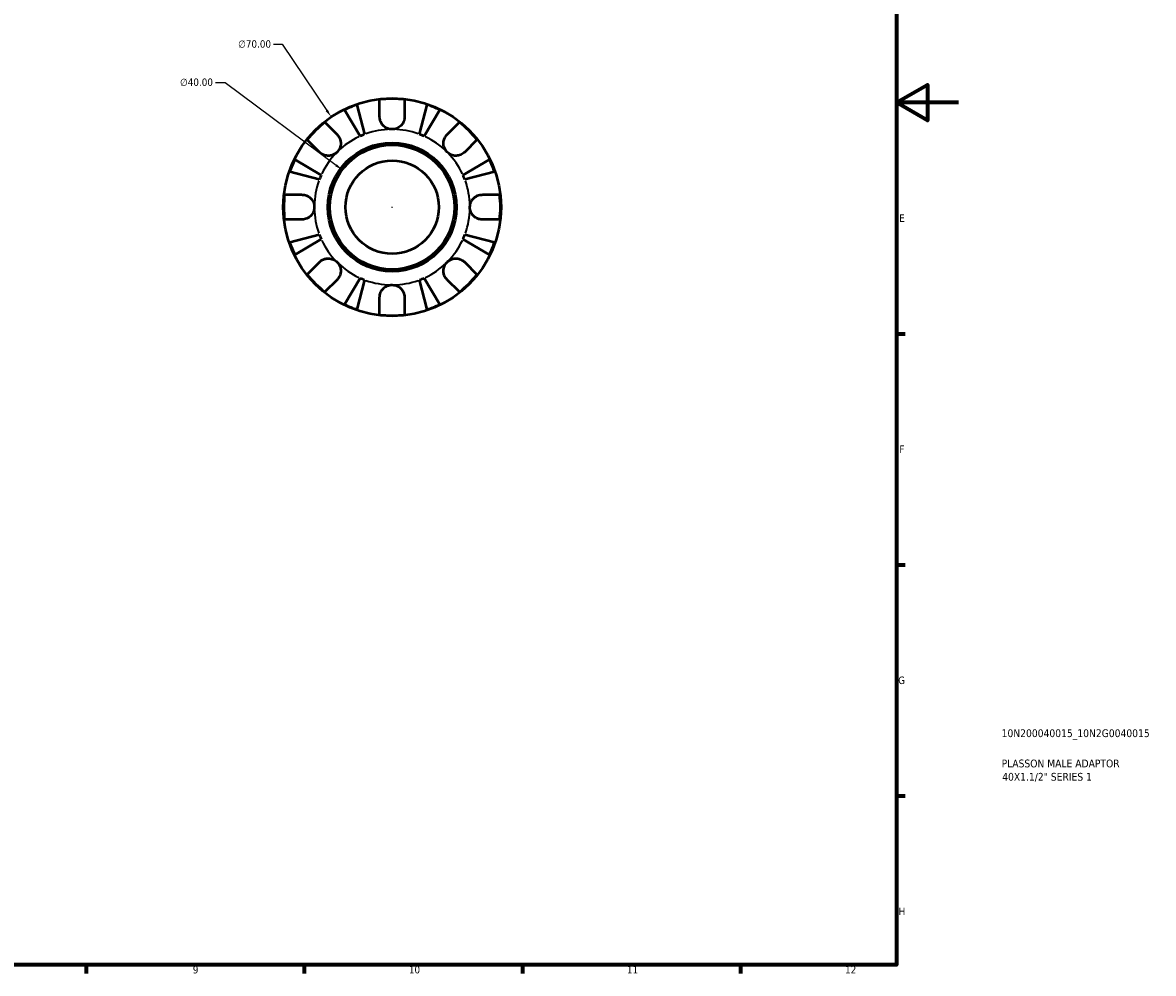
# Model space of a CAD drawing. Header units: millimetres. Extents: x -71 to 904, y -35 to 594.
# Tile 4 of 5: x 540 to 904, y 17 to 323. Entities that reach past the tile are written whole.
import ezdxf

# ---------------------------------------------------------------- set-up
doc = ezdxf.new("R2010")
doc.units = ezdxf.units.MM
for name, color, linetype, lineweight in [('Border (ANSI)', 7, 'Continuous', 70), ('Dimension (ANSI)', 7, 'Continuous', 25), ('Title (ISO)', 7, 'Continuous', 50), ('Visible (ANSI)', 7, 'Continuous', 50), ('Visible Narrow (ANSI)', 7, 'Continuous', 35)]:
    doc.layers.add(name, color=color, linetype=linetype, lineweight=lineweight)
doc.styles.add('Note Text (ANSI)', font='tahoma.ttf')
doc.styles.add('Note Text (ISO)', font='tahoma.ttf')
doc.dimstyles.new('Default - mm (ANSI)', dxfattribs={"dimtxt": 2.4, "dimasz": 2.5, "dimexe": 3.175, "dimexo": 1.6002, "dimgap": 0.8, "dimtad": 0, "dimtoh": 1, "dimrnd": 1e-08, "dimzin": 4, "dimdsep": 46, "dimtxsty": 'Note Text (ANSI)', "dimcen": 0.09, "dimdle": 10, "dimclrd": 256, "dimclre": 256, "dimclrt": 5, "dimadec": 1, "dimazin": 1, "dimtfac": 1.27, "dimtofl": 0, "dimtmove": 0, "dimatfit": 3, "dimfxl": 1, "dimtolj": 1, "dimtzin": 4, "dimlwd": -1, "dimlwe": -1, "dimarcsym": 0})

# ---------------------------------------------------------------- blocks, each defined once
blk = doc.blocks.new('Borders Default Border')
at = {"layer": 'Border (ANSI)'}
for p, q in [((821, 222.75), (823.8, 222.75)), ((821, 148.5), (823.8, 148.5)), ((821, 74.25), (823.8, 74.25)), ((560.67, 20), (560.67, 17.2)), ((630.75, 20), (630.75, 17.2)), ((700.83, 20), (700.83, 17.2)), ((770.92, 20), (770.92, 17.2))]:
    blk.add_line(p, q, dxfattribs=at)
at = {"layer": 'Border (ANSI)', "flags": 128}
for points in [[(20, 20), (20, 574), (821, 574), (821, 20), (20, 20)], [(841, 297), (821, 297), (831, 302.77), (831, 291.23), (821, 297)]]:
    blk.add_lwpolyline(points, dxfattribs=at)
at = {"layer": 'Border (ANSI)', "color": 5, "true_color": 0x0000ff, "char_height": 2.4, "attachment_point": 7, "style": 'Note Text (ANSI)'}
for s, insert in [('E', (821.91, 258.68)), ('F', (821.98, 184.43)), ('G', (821.6, 110.13)), ('H', (821.73, 35.93)), ('9', (594.92, 17.15)), ('10', (664.35, 17.15)), ('11', (734.43, 17.2)), ('12', (804.52, 17.2))]:
    blk.add_mtext(s, dxfattribs=dict(at, insert=insert))
blk = doc.blocks.new('Title Blocks ISO')
at = {"layer": 'Title (ISO)', "color": 232, "true_color": 0xca0064, "style": 'Note Text (ISO)'}
for tag, p in [('PART_NUMBER_001', (33.84, 73.13)), ('DESCRIPTION_001', (33.84, 63.4)), ('DESCRIPTION_002', (34.02, 59.12))]:
    blk.add_attdef(tag, p, '', height=2.5, dxfattribs=at)
blk = doc.blocks.new('*D11')
at = {"layer": 'Defpoints', "color": 0, "transparency": 16777216}
for p in [(642.94, 275.39), (674.99, 251.46)]:
    blk.add_point(p, dxfattribs=at)
at = {"layer": 'Dimension (ANSI)', "transparency": 16777216}
for p, q in [((602.17, 303.47), (605.34, 303.47)), ((605.34, 303.47), (640.94, 276.89)), ((658.88, 263.43), (659.06, 263.43)), ((658.97, 263.34), (658.97, 263.52))]:
    blk.add_line(p, q, dxfattribs=at)
blk.add_solid([(641.19, 277.22), (640.69, 276.56), (642.94, 275.39)], dxfattribs=at)
at = {"layer": 'Dimension (ANSI)', "color": 5, "transparency": 16777216, "insert": (590.82, 304.77), "char_height": 2.4, "attachment_point": 1, "style": 'Note Text (ANSI)'}
blk.add_mtext('\\A1;∅40.00', dxfattribs=at)
blk = doc.blocks.new('*D12')
at = {"layer": 'Defpoints', "color": 0, "transparency": 16777216}
for p in [(639.37, 292.43), (678.56, 234.42)]:
    blk.add_point(p, dxfattribs=at)
at = {"layer": 'Dimension (ANSI)', "transparency": 16777216}
for p, q in [((620.84, 315.76), (623.61, 315.76)), ((623.61, 315.76), (637.98, 294.5)), ((658.88, 263.43), (659.06, 263.43)), ((658.97, 263.34), (658.97, 263.52))]:
    blk.add_line(p, q, dxfattribs=at)
blk.add_solid([(638.32, 294.73), (637.63, 294.27), (639.37, 292.43)], dxfattribs=at)
at = {"layer": 'Dimension (ANSI)', "color": 5, "transparency": 16777216, "insert": (609.49, 317.05), "char_height": 2.4, "attachment_point": 1, "style": 'Note Text (ANSI)'}
blk.add_mtext('\\A1;∅70.00', dxfattribs=at)

msp = doc.modelspace()

# ---------------------------------------------------------------- linework, layer by layer
at = {"layer": 'Visible (ANSI)'}
for p, q in [((654.9666, 292.4274), (654.9666, 297.9947)), ((662.9666, 297.9947), (662.9666, 292.4274)), ((648.6654, 286.2064), (643.6718, 294.6838)), ((647.6801, 296.3441), (650.1436, 286.8187)), ((667.7897, 286.8187), (670.2532, 296.3441)), ((674.2615, 294.6838), (669.2679, 286.2064)), ((637.3523, 290.6986), (641.289, 286.7619)), ((676.6443, 286.7619), (680.581, 290.6986)), ((635.6321, 281.105), (631.6955, 285.0417)), ((686.2378, 285.0417), (682.3012, 281.105)), ((627.7102, 278.7222), (636.1876, 273.7287)), ((681.7457, 273.7287), (690.2231, 278.7222)), ((635.5753, 272.2505), (626.0499, 274.7139)), ((691.8834, 274.7139), (682.358, 272.2505)), ((624.3994, 267.4274), (629.9666, 267.4274)), ((687.9666, 267.4274), (693.5339, 267.4274)), ((629.9666, 259.4274), (624.3994, 259.4274)), ((693.5339, 259.4274), (687.9666, 259.4274)), ((626.0499, 252.1408), (635.5753, 254.6043)), ((682.358, 254.6043), (691.8834, 252.1408)), ((636.1876, 253.1261), (627.7102, 248.1325)), ((690.2231, 248.1325), (681.7457, 253.1261)), ((631.6955, 241.813), (635.6321, 245.7497)), ((682.3012, 245.7497), (686.2378, 241.813)), ((641.289, 240.0928), (637.3523, 236.1562)), ((643.6718, 232.1709), (648.6654, 240.6484)), ((650.1436, 240.0361), (647.6801, 230.5106)), ((670.2532, 230.5106), (667.7897, 240.0361)), ((669.2679, 240.6484), (674.2615, 232.1709)), ((680.581, 236.1562), (676.6443, 240.0928)), ((654.9666, 228.8601), (654.9666, 234.4274)), ((662.9666, 234.4274), (662.9666, 228.8601))]:
    msp.add_line(p, q, dxfattribs=at)
for radius in [35, 20.7, 20, 15]:
    msp.add_circle((658.9666, 263.4274), radius, dxfattribs=at)
for radius, start, end in [(34.798, 83.399301, 96.600699), (34.798, 108.925871, 116.074129), (34.798, 63.925871, 71.074129), (34.798, 128.399301, 141.600699), (34.798, 38.399301, 51.600699), (25, 110.666222, 114.333778), (25, 65.666222, 69.333778), (34.798, 153.925871, 161.074129), (34.798, 18.925871, 26.074129), (25, 155.666222, 159.333778), (25, 20.666222, 24.333778), (34.798, 173.399301, 186.600699), (34.798, 353.399301, 6.600699), (25, 200.666222, 204.333778), (25, 335.666222, 339.333778), (34.798, 198.925871, 206.074129), (34.798, 333.925871, 341.074129), (34.798, 218.399301, 231.600699), (25, 245.666222, 249.333778), (25, 290.666222, 294.333778), (34.798, 308.399301, 321.600699), (34.798, 243.925871, 251.074129), (34.798, 288.925871, 296.074129), (34.798, 263.399301, 276.600699)]:
    msp.add_arc((658.9666, 263.4274), radius, start, end, dxfattribs=at)
for points, knots in [([(658.9666, 288.4274), (658.5908, 288.4274), (658.2169, 288.4803), (657.4473, 288.7028), (657.0597, 288.8855), (656.371, 289.3566), (656.0722, 289.6369), (655.603, 290.234), (655.425, 290.5362), (655.2034, 291.0543), (655.1353, 291.2585), (655.0378, 291.6519), (655.0056, 291.8398), (654.9732, 292.1614), (654.9666, 292.2949), (654.9666, 292.4274)], [0, 0, 0, 0, 0.112749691, 0.112749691, 0.240461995, 0.240461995, 0.363076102, 0.363076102, 0.469826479, 0.469826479, 0.536808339, 0.536808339, 0.597381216, 0.597381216, 0.640727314, 0.640727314, 0.640727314, 0.640727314]), ([(662.9666, 292.4274), (662.9666, 292.2288), (662.9519, 292.0277), (662.8927, 291.6386), (662.8506, 291.4516), (662.7246, 291.0361), (662.6335, 290.8103), (662.3213, 290.2059), (662.0585, 289.8511), (661.3825, 289.2013), (660.9647, 288.9267), (660.0191, 288.5325), (659.496, 288.4274), (658.9666, 288.4274)], [-0.647983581, -0.647983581, -0.647983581, -0.647983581, -0.581292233, -0.581292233, -0.51957432, -0.51957432, -0.443169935, -0.443169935, -0.308536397, -0.308536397, -0.158812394, -0.158812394, 0, 0, 0, 0]), ([(641.289, 286.7619), (641.3769, 286.6739), (641.4616, 286.5811), (641.7048, 286.2871), (641.8507, 286.0726), (642.1083, 285.598), (642.2164, 285.3386), (642.4099, 284.6832), (642.466, 284.2823), (642.4529, 283.3745), (642.3514, 282.8776), (641.9589, 281.9233), (641.663, 281.4791), (641.289, 281.105)], [-0.644344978, -0.644344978, -0.644344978, -0.644344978, -0.60308586, -0.60308586, -0.520079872, -0.520079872, -0.432739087, -0.432739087, -0.310006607, -0.310006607, -0.158689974, -0.158689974, 0, 0, 0, 0]), ([(676.6443, 281.105), (676.4349, 281.3145), (676.2494, 281.5465), (675.9222, 282.0643), (675.7856, 282.3509), (675.5448, 283.0617), (675.4738, 283.492), (675.4718, 284.3339), (675.5337, 284.737), (675.7363, 285.3886), (675.8462, 285.643), (676.108, 286.1126), (676.2572, 286.3263), (676.4939, 286.6053), (676.5679, 286.6854), (676.6443, 286.7619)], [0, 0, 0, 0, 0.088849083, 0.088849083, 0.18379648, 0.18379648, 0.314196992, 0.314196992, 0.437846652, 0.437846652, 0.524112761, 0.524112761, 0.607652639, 0.607652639, 0.6434969, 0.6434969, 0.6434969, 0.6434969]), ([(641.289, 281.105), (641.0796, 280.8956), (640.8475, 280.7101), (640.3297, 280.3829), (640.0431, 280.2463), (639.3323, 280.0055), (638.902, 279.9345), (638.0601, 279.9325), (637.657, 279.9945), (637.0054, 280.197), (636.751, 280.3069), (636.2815, 280.5687), (636.0677, 280.7179), (635.7887, 280.9547), (635.7086, 281.0286), (635.6321, 281.105)], [0, 0, 0, 0, 0.088849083, 0.088849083, 0.18379648, 0.18379648, 0.314196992, 0.314196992, 0.437846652, 0.437846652, 0.524112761, 0.524112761, 0.607652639, 0.607652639, 0.6434969, 0.6434969, 0.6434969, 0.6434969]), ([(682.3012, 281.105), (682.2132, 281.0171), (682.1204, 280.9325), (681.8264, 280.6892), (681.6119, 280.5433), (681.1373, 280.2857), (680.8779, 280.1776), (680.2225, 279.9841), (679.8215, 279.928), (678.9138, 279.9411), (678.4169, 280.0426), (677.4626, 280.4351), (677.0184, 280.731), (676.6443, 281.105)], [-0.644344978, -0.644344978, -0.644344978, -0.644344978, -0.60308586, -0.60308586, -0.520079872, -0.520079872, -0.432739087, -0.432739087, -0.310006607, -0.310006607, -0.158689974, -0.158689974, 0, 0, 0, 0]), ([(629.9666, 267.4274), (630.1132, 267.4274), (630.2611, 267.4193), (630.6465, 267.3764), (630.8835, 267.3286), (631.3746, 267.181), (631.6257, 267.0774), (632.224, 266.7544), (632.5523, 266.507), (633.1874, 265.8517), (633.4655, 265.4297), (633.862, 264.4789), (633.9666, 263.9555), (633.9666, 263.4274)], [-0.640085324, -0.640085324, -0.640085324, -0.640085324, -0.592221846, -0.592221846, -0.515950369, -0.515950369, -0.432356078, -0.432356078, -0.30863031, -0.30863031, -0.158449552, -0.158449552, 0, 0, 0, 0]), ([(683.9666, 263.4274), (683.9666, 263.7651), (684.0094, 264.1014), (684.1866, 264.7869), (684.3285, 265.1302), (684.7764, 265.8953), (685.1205, 266.2841), (685.7964, 266.8048), (686.0892, 266.9751), (686.628, 267.2052), (686.8654, 267.2806), (687.3521, 267.388), (687.5996, 267.418), (687.8851, 267.4267), (687.9259, 267.4274), (687.9666, 267.4274)], [-2.778041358, -2.778041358, -2.778041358, -2.778041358, -2.676721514, -2.676721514, -2.565581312, -2.565581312, -2.409601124, -2.409601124, -2.30519389, -2.30519389, -2.226175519, -2.226175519, -2.144504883, -2.144504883, -2.130817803, -2.130817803, -2.130817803, -2.130817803]), ([(633.9666, 263.4274), (633.9666, 263.0896), (633.9239, 262.7533), (633.7467, 262.0679), (633.6048, 261.7245), (633.1569, 260.9595), (632.8128, 260.5707), (632.1369, 260.0499), (631.8441, 259.8797), (631.3053, 259.6496), (631.0679, 259.5741), (630.5812, 259.4668), (630.3337, 259.4367), (630.0482, 259.428), (630.0074, 259.4274), (629.9666, 259.4274)], [-2.778041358, -2.778041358, -2.778041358, -2.778041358, -2.676721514, -2.676721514, -2.565581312, -2.565581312, -2.409601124, -2.409601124, -2.30519389, -2.30519389, -2.226175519, -2.226175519, -2.144504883, -2.144504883, -2.130817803, -2.130817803, -2.130817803, -2.130817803]), ([(687.9666, 259.4274), (687.8201, 259.4274), (687.6722, 259.4354), (687.2868, 259.4784), (687.0498, 259.5262), (686.5587, 259.6738), (686.3076, 259.7773), (685.7093, 260.1003), (685.381, 260.3477), (684.7459, 261.003), (684.4678, 261.4251), (684.0713, 262.3758), (683.9666, 262.8992), (683.9666, 263.4274)], [-0.640085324, -0.640085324, -0.640085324, -0.640085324, -0.592221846, -0.592221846, -0.515950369, -0.515950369, -0.432356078, -0.432356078, -0.30863031, -0.30863031, -0.158449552, -0.158449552, 0, 0, 0, 0]), ([(635.6321, 245.7497), (635.7201, 245.8377), (635.8129, 245.9223), (636.1069, 246.1656), (636.3214, 246.3115), (636.796, 246.569), (637.0554, 246.6771), (637.7108, 246.8706), (638.1118, 246.9267), (639.0195, 246.9136), (639.5164, 246.8121), (640.4707, 246.4196), (640.9149, 246.1237), (641.289, 245.7497)], [-0.644344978, -0.644344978, -0.644344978, -0.644344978, -0.60308586, -0.60308586, -0.520079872, -0.520079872, -0.432739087, -0.432739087, -0.310006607, -0.310006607, -0.158689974, -0.158689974, 0, 0, 0, 0]), ([(641.289, 245.7497), (641.4984, 245.5403), (641.6839, 245.3083), (642.0111, 244.7904), (642.1477, 244.5039), (642.3885, 243.7931), (642.4595, 243.3627), (642.4615, 242.5208), (642.3996, 242.1177), (642.197, 241.4662), (642.0871, 241.2117), (641.8253, 240.7422), (641.6761, 240.5284), (641.4393, 240.2494), (641.3654, 240.1693), (641.289, 240.0928)], [0, 0, 0, 0, 0.088849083, 0.088849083, 0.18379648, 0.18379648, 0.314196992, 0.314196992, 0.437846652, 0.437846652, 0.524112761, 0.524112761, 0.607652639, 0.607652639, 0.6434969, 0.6434969, 0.6434969, 0.6434969]), ([(676.6443, 240.0928), (676.5563, 240.1808), (676.4717, 240.2736), (676.2284, 240.5677), (676.0826, 240.7821), (675.825, 241.2568), (675.7169, 241.5161), (675.5234, 242.1715), (675.4673, 242.5725), (675.4804, 243.4803), (675.5819, 243.9771), (675.9744, 244.9314), (676.2703, 245.3757), (676.6443, 245.7497)], [-0.644344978, -0.644344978, -0.644344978, -0.644344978, -0.60308586, -0.60308586, -0.520079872, -0.520079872, -0.432739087, -0.432739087, -0.310006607, -0.310006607, -0.158689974, -0.158689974, 0, 0, 0, 0]), ([(676.6443, 245.7497), (676.8537, 245.9591), (677.0857, 246.1446), (677.6036, 246.4718), (677.8901, 246.6085), (678.601, 246.8492), (679.0313, 246.9203), (679.8732, 246.9222), (680.2763, 246.8603), (680.9279, 246.6578), (681.1823, 246.5478), (681.6518, 246.286), (681.8656, 246.1368), (682.1446, 245.9001), (682.2247, 245.8262), (682.3012, 245.7497)], [0, 0, 0, 0, 0.088849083, 0.088849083, 0.18379648, 0.18379648, 0.314196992, 0.314196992, 0.437846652, 0.437846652, 0.524112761, 0.524112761, 0.607652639, 0.607652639, 0.6434969, 0.6434969, 0.6434969, 0.6434969]), ([(654.9666, 234.4274), (654.9666, 234.574), (654.9747, 234.7219), (655.0177, 235.1072), (655.0655, 235.3442), (655.213, 235.8353), (655.3166, 236.0864), (655.6396, 236.6847), (655.887, 237.013), (656.5423, 237.6481), (656.9643, 237.9262), (657.9151, 238.3228), (658.4385, 238.4274), (658.9666, 238.4274)], [-0.640085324, -0.640085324, -0.640085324, -0.640085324, -0.592221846, -0.592221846, -0.515950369, -0.515950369, -0.432356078, -0.432356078, -0.30863031, -0.30863031, -0.158449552, -0.158449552, 0, 0, 0, 0]), ([(658.9666, 238.4274), (659.3044, 238.4274), (659.6407, 238.3846), (660.3262, 238.2074), (660.6695, 238.0656), (661.4345, 237.6176), (661.8233, 237.2735), (662.3441, 236.5976), (662.5144, 236.3049), (662.7445, 235.766), (662.8199, 235.5286), (662.9273, 235.0419), (662.9573, 234.7944), (662.966, 234.509), (662.9666, 234.4681), (662.9666, 234.4274)], [-2.778041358, -2.778041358, -2.778041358, -2.778041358, -2.676721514, -2.676721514, -2.565581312, -2.565581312, -2.409601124, -2.409601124, -2.30519389, -2.30519389, -2.226175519, -2.226175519, -2.144504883, -2.144504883, -2.130817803, -2.130817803, -2.130817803, -2.130817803])]:
    msp.add_open_spline(points, degree=3, knots=knots, dxfattribs=at)
at = {"layer": 'Visible Narrow (ANSI)'}
for start, end in [(91.033311, 109.632911), (70.367089, 88.966689), (115.367089, 133.966689), (46.033311, 64.632911), (136.033311, 154.632911), (25.367089, 43.966689), (160.367089, 178.966689), (1.033311, 19.632911), (181.033311, 199.632911), (340.367089, 358.966689), (205.367089, 223.966689), (316.033311, 334.632911), (226.033311, 244.632911), (295.367089, 313.966689), (250.367089, 268.966689), (271.033311, 289.632911)]:
    msp.add_arc((658.9666, 263.4274), 25, start, end, dxfattribs=at)

# ---------------------------------------------------------------- block references
msp.add_blockref('Borders Default Border', (0, 0))
msp.add_blockref('Title Blocks ISO', (821, 20)).add_auto_attribs({'PART_NUMBER_001': '10N200040015_10N2G0040015', 'DESCRIPTION_001': 'PLASSON MALE ADAPTOR', 'DESCRIPTION_002': '40X1.1/2" SERIES 1'})

# ---------------------------------------------------------------- dimensions: what is measured, and where the dimension line sits
at = {"layer": 'Dimension (ANSI)'}
for p1, p2, picture, middle in [((678.5586, 234.4247), (639.3747, 292.43), '*D12', (614.7674, 315.7605)), ((674.9916, 251.4607), (642.9417, 275.394), '*D11', (596.094, 303.4729))]:
    dim = msp.add_diameter_dim_2p(p1=p1, p2=p2, dimstyle='Default - mm (ANSI)', override={"dimgap": 0.8, "dimtih": 1, "dimdec": 2, "dimlfac": 1, "dimtol": 0, "dimlim": 0, "dimtp": 0, "dimtm": 0, "dimtdec": 2}, dxfattribs=at)
    dim.commit()
    dim.dimension.update_dxf_attribs({"geometry": picture, "text_midpoint": middle, "dimtype": 163})

doc.saveas('drawing.dxf')
